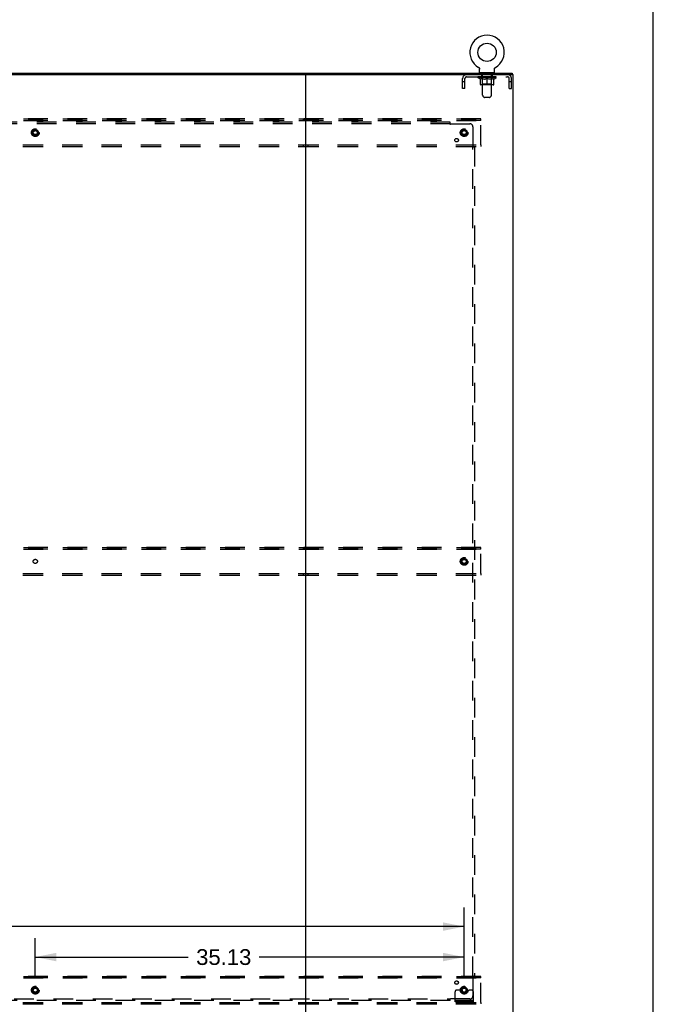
# Model space of a CAD drawing. Header units: inches. Extents: x 0 to 293, y 0 to 190.
# Tile 28 of 28: x 241 to 293, y 63 to 144. Entities that reach past the tile are written whole.
import ezdxf

# ---------------------------------------------------------------- set-up
doc = ezdxf.new("R2010")
doc.units = ezdxf.units.IN
doc.header["$LTSCALE"] = 16.12069
doc.header["$MEASUREMENT"] = 0
doc.linetypes.add('DOT', pattern=[0.2, 0.1, -0.1])
doc.linetypes.add('HIDDEN', pattern=[0.2, 0.1, -0.1])
doc.layers.get('0').update_dxf_attribs({"linetype": 'CONTINUOUS'})
for name, color, linetype in [('02___PRT_ALL_AXES', 7, 'CONTINUOUS'), ('DEFAULT_2', 8, 'HIDDEN'), ('DIMENSIONS', 7, 'CONTINUOUS')]:
    doc.layers.add(name, color=color, linetype=linetype)
doc.styles.get("Standard").update_dxf_attribs({"font": 'arial.ttf'})
doc.dimstyles.new('DIMSTYLE_1', dxfattribs={"dimtxt": 1.293103, "dimasz": 1.724138, "dimexe": 0.09, "dimexo": 0.07, "dimgap": 0.0375, "dimtad": 0, "dimtih": 1, "dimtoh": 1, "dimzin": 4, "dimdsep": 46, "dimtxsty": 'Standard', "dimblk": '_FILLED', "dimblk1": '_FILLED', "dimblk2": '_FILLED', "dimcen": 0.09, "dimazin": 1, "dimtfac": 1, "dimtofl": 0, "dimtmove": 0, "dimatfit": 3, "dimldrblk": '_FILLED', "dimfxl": 1, "dimtolj": 1, "dimtzin": 4, "dimarcsym": 0})

# ---------------------------------------------------------------- blocks, each defined once
blk = doc.blocks.new('_FILLED')
at = {"color": 0, "linetype": 'ByBlock'}
blk.add_solid([(0, 0), (-1, 0.2), (-1, -0.2)], dxfattribs=at)
blk = doc.blocks.new('*D13')
at = {"layer": 'DIMENSIONS', "color": 2, "linetype": 'Continuous'}
for p, q in [((242.49, 65.617), (242.49, 68.674)), ((277.615, 65.617), (277.615, 68.674)), ((242.49, 67.122), (255.017, 67.122)), ((277.615, 67.122), (260.829, 67.122))]:
    blk.add_line(p, q, dxfattribs=at)
at = {"layer": 'DIMENSIONS', "color": 2, "linetype": 'Continuous', "xscale": 1.724137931, "yscale": 1.724137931, "zscale": 1.724137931, "rotation": 180}
blk.add_blockref('_FILLED', (242.49, 67.122), dxfattribs=at)
at = {"layer": 'DIMENSIONS', "color": 2, "linetype": 'Continuous', "xscale": 1.724137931, "yscale": 1.724137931, "zscale": 1.724137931}
blk.add_blockref('_FILLED', (277.615, 67.122), dxfattribs=at)
at = {"layer": 'DIMENSIONS', "color": 2, "linetype": 'Continuous', "insert": (257.923, 67.769), "char_height": 1.2931, "width": 4.51865, "attachment_point": 2, "line_spacing_factor": 0.9}
blk.add_mtext('35.13', dxfattribs=at)
blk = doc.blocks.new('*D14')
at = {"layer": 'DIMENSIONS', "color": 2, "linetype": 'Continuous'}
for p, q in [((207.365, 65.617), (207.365, 71.169)), ((277.615, 65.617), (277.615, 71.169)), ((207.365, 69.617), (234.708, 69.617)), ((277.615, 69.617), (240.52, 69.617))]:
    blk.add_line(p, q, dxfattribs=at)
at = {"layer": 'DIMENSIONS', "color": 2, "linetype": 'Continuous', "xscale": 1.724137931, "yscale": 1.724137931, "zscale": 1.724137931, "rotation": 180}
blk.add_blockref('_FILLED', (207.365, 69.617), dxfattribs=at)
at = {"layer": 'DIMENSIONS', "color": 2, "linetype": 'Continuous', "xscale": 1.724137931, "yscale": 1.724137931, "zscale": 1.724137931}
blk.add_blockref('_FILLED', (277.615, 69.617), dxfattribs=at)
at = {"layer": 'DIMENSIONS', "color": 2, "linetype": 'Continuous', "insert": (237.614, 70.264), "char_height": 1.2931, "width": 4.51865, "attachment_point": 2, "line_spacing_factor": 0.9}
blk.add_mtext('70.25', dxfattribs=at)

msp = doc.modelspace()

# ---------------------------------------------------------------- linework, layer by layer
at = {"color": 7, "linetype": 'Continuous'}
for p, q in [((293.103, 0), (293.103, 189.655)), ((278.8, 140.008), (278.8, 140.008)), ((278.8, 140.008), (278.805, 140.005)), ((278.802, 140.007), (278.801, 140.007)), ((278.805, 140.005), (278.81, 140.001)), ((278.81, 140.001), (278.815, 139.998)), ((278.815, 139.998), (278.82, 139.994)), ((278.82, 139.995), (278.824, 139.991)), ((278.824, 139.991), (278.829, 139.987)), ((278.829, 139.987), (278.833, 139.983)), ((278.833, 139.983), (278.837, 139.978)), ((278.837, 139.979), (278.841, 139.974)), ((278.841, 139.974), (278.845, 139.969)), ((278.845, 139.97), (278.849, 139.965)), ((278.849, 139.965), (278.852, 139.96)), ((278.852, 139.96), (278.856, 139.955)), ((278.855, 139.955), (278.859, 139.95)), ((278.859, 139.95), (278.862, 139.945)), ((278.861, 139.945), (278.864, 139.939)), ((278.864, 139.939), (278.867, 139.934)), ((278.867, 139.934), (278.869, 139.928)), ((278.869, 139.928), (278.871, 139.923)), ((278.871, 139.923), (278.873, 139.917)), ((278.873, 139.917), (278.875, 139.911)), ((278.875, 139.911), (278.876, 139.906)), ((278.876, 139.906), (278.877, 139.9)), ((278.877, 139.9), (278.878, 139.894)), ((278.878, 139.894), (278.879, 139.888)), ((278.88, 139.876), (278.88, 139.871)), ((278.88, 139.585), (278.88, 139.871)), ((278.895, 139.565), (278.895, 139.535)), ((280.085, 139.565), (278.895, 139.565)), ((280.085, 139.565), (280.085, 139.535)), ((280.1, 139.882), (280.101, 139.888)), ((280.1, 139.585), (280.1, 139.871)), ((280.101, 139.888), (280.102, 139.894)), ((280.102, 139.894), (280.103, 139.9)), ((280.103, 139.9), (280.104, 139.906)), ((280.104, 139.906), (280.105, 139.911)), ((280.105, 139.911), (280.107, 139.917)), ((280.107, 139.917), (280.109, 139.923)), ((280.109, 139.923), (280.111, 139.928)), ((280.111, 139.928), (280.113, 139.934)), ((280.113, 139.934), (280.116, 139.939)), ((280.116, 139.939), (280.118, 139.945)), ((280.118, 139.945), (280.121, 139.95)), ((280.121, 139.95), (280.124, 139.955)), ((280.124, 139.955), (280.128, 139.96)), ((280.131, 139.965), (280.135, 139.969)), ((280.135, 139.969), (280.139, 139.974)), ((280.139, 139.974), (280.143, 139.979)), ((280.143, 139.978), (280.147, 139.983)), ((280.147, 139.983), (280.151, 139.987)), ((280.151, 139.987), (280.156, 139.991)), ((280.156, 139.991), (280.16, 139.995)), ((280.16, 139.994), (280.165, 139.998)), ((280.165, 139.998), (280.17, 140.001)), ((280.17, 140.001), (280.175, 140.005)), ((280.17, 140.001), (280.171, 140.002)), ((280.175, 140.005), (280.18, 140.008)), ((280.179, 140.007), (280.178, 140.007)), ((280.18, 140.008), (280.18, 140.008)), ((280.18, 140.008), (280.18, 140.008)), ((203.927, 139.535), (281.552, 139.535)), ((220.95, 139.41), (264.53, 139.41)), ((264.615, 139.41), (264.615, 55.66)), ((264.7, 139.41), (281.615, 139.41)), ((281.552, 139.535), (281.552, 139.41)), ((281.615, 55.66), (281.615, 139.41))]:
    msp.add_line(p, q, dxfattribs=at)
at = {"color": 3, "linetype": 'Continuous'}
msp.add_line((264.53, 139.41), (264.7, 139.41), dxfattribs=at)
at = {"color": 7, "linetype": 'Continuous'}
for points in [[(278.879, 139.888), (278.88, 139.882), (278.88, 139.876)], [(280.1, 139.871), (280.1, 139.876), (280.1, 139.882)], [(280.1, 139.871), (280.1, 139.876), (280.1, 139.882)], [(280.128, 139.96), (280.131, 139.965), (280.135, 139.97)]]:
    msp.add_lwpolyline(points, dxfattribs=at)
msp.add_circle((279.49, 141.237), 0.75, dxfattribs=at)
for centre, radius, start, end in [((279.49, 141.237), 1.41, 299.26548, 240.73452), ((278.9, 139.585), 0.02, 180, 263.07693), ((280.08, 139.585), 0.02, 276.92307, 360)]:
    msp.add_arc(centre, radius, start, end, dxfattribs=at)
at = {"layer": '02___PRT_ALL_AXES', "color": 8, "linetype": 'HIDDEN'}
for p, q in [((279.052, 139.223), (279.052, 139.41)), ((279.927, 139.41), (279.052, 139.41)), ((279.927, 139.223), (279.052, 139.223)), ((279.927, 139.223), (279.927, 139.41)), ((206.052, 135.785), (278.927, 135.785)), ((206.052, 135.66), (278.927, 135.66)), ((264.427, 135.785), (264.427, 135.66)), ((264.802, 135.66), (264.802, 135.785)), ((206.052, 133.66), (278.927, 133.66)), ((206.052, 133.535), (278.927, 133.535)), ((264.427, 133.66), (264.427, 133.535)), ((264.802, 133.66), (264.802, 133.535)), ((206.052, 100.66), (278.927, 100.66)), ((206.052, 100.535), (278.927, 100.535)), ((264.427, 100.66), (264.427, 100.535)), ((264.802, 100.535), (264.802, 100.66)), ((206.052, 98.535), (278.927, 98.535)), ((206.052, 98.41), (278.927, 98.41)), ((264.427, 98.535), (264.427, 98.41)), ((264.802, 98.535), (264.802, 98.41)), ((206.052, 65.535), (278.927, 65.535)), ((206.052, 65.41), (278.927, 65.41)), ((264.427, 65.535), (264.427, 65.41)), ((264.802, 65.41), (264.802, 65.535)), ((206.052, 63.41), (278.927, 63.41)), ((206.052, 63.285), (278.927, 63.285)), ((264.427, 63.41), (264.427, 63.285)), ((264.802, 63.41), (264.802, 63.285))]:
    msp.add_line(p, q, dxfattribs=at)
for centre, radius in [((242.49, 134.66), 0.25), ((242.49, 134.66), 0.183), ((277.615, 134.66), 0.25), ((277.615, 134.66), 0.183), ((276.996, 134.042), 0.141), ((277.615, 99.535), 0.25), ((277.615, 99.535), 0.183), ((242.49, 64.41), 0.25), ((242.49, 64.41), 0.183), ((276.996, 65.029), 0.141), ((277.615, 64.41), 0.25), ((277.615, 64.41), 0.183)]:
    msp.add_circle(centre, radius, dxfattribs=at)
at = {"layer": 'DEFAULT_2', "color": 8, "linetype": 'HIDDEN'}
for p, q in [((278.8, 140.008), (278.8, 140.008)), ((278.8, 140.008), (278.8, 140.008)), ((278.809, 140.002), (278.81, 140.001)), ((279.115, 139.565), (279.115, 139.535)), ((279.865, 139.565), (279.865, 139.535)), ((277.49, 138.285), (277.49, 139.093)), ((277.677, 138.815), (277.49, 138.815)), ((277.677, 138.285), (277.677, 139.093)), ((277.807, 139.223), (281.173, 139.223)), ((278.746, 139.169), (278.746, 139.223)), ((280.233, 139.169), (278.746, 139.169)), ((278.933, 139.038), (278.746, 139.169)), ((278.758, 139.216), (278.758, 139.223)), ((278.768, 139.212), (278.768, 139.216)), ((278.768, 139.212), (280.212, 139.212)), ((278.779, 139.212), (278.779, 139.216)), ((278.78, 139.212), (278.78, 139.216)), ((278.791, 139.216), (278.791, 139.223)), ((278.811, 139.212), (278.811, 139.216)), ((278.813, 139.212), (278.813, 139.216)), ((278.846, 139.216), (278.846, 139.223)), ((278.863, 139.212), (278.863, 139.216)), ((278.867, 139.212), (278.867, 139.216)), ((279.103, 139.215), (278.874, 139.215)), ((278.92, 139.216), (278.92, 139.223)), ((278.922, 139.212), (278.922, 139.215)), ((278.922, 139.212), (278.922, 139.215)), ((278.926, 139.212), (278.926, 139.215)), ((278.933, 139.038), (278.939, 139.038)), ((278.935, 139.212), (278.935, 139.216)), ((278.935, 139.212), (278.935, 139.215)), ((278.939, 139.212), (278.939, 139.216)), ((278.939, 138.614), (278.939, 139.093)), ((278.939, 139.093), (278.974, 139.08)), ((278.942, 139.212), (278.942, 139.217)), ((278.946, 139.212), (278.946, 139.215)), ((278.966, 139.212), (278.966, 139.215)), ((279.008, 139.068), (278.974, 139.08)), ((278.984, 139.212), (278.984, 139.215)), ((278.986, 139.212), (278.986, 139.219)), ((279.042, 139.058), (279.008, 139.068)), ((279.012, 139.216), (279.012, 139.223)), ((279.012, 139.212), (279.012, 139.215)), ((279.024, 139.212), (279.024, 139.216)), ((279.029, 139.212), (279.029, 139.216)), ((279.037, 139.212), (279.037, 139.215)), ((279.075, 139.05), (279.041, 139.058)), ((279.052, 139.212), (279.052, 139.22)), ((279.073, 139.212), (279.073, 139.215)), ((279.108, 139.043), (279.074, 139.05)), ((279.076, 139.212), (279.076, 139.215)), ((279.103, 139.212), (279.103, 139.215)), ((279.141, 139.038), (279.108, 139.043)), ((279.181, 139.215), (279.116, 139.215)), ((279.118, 139.216), (279.118, 139.223)), ((279.124, 138.617), (279.124, 139.165)), ((279.125, 137.72), (279.125, 139.535)), ((279.126, 139.212), (279.126, 139.216)), ((279.132, 139.212), (279.132, 139.216)), ((279.139, 139.212), (279.139, 139.222)), ((279.289, 139.038), (279.141, 139.038)), ((279.146, 139.212), (279.146, 139.215)), ((279.158, 139.212), (279.158, 139.215)), ((279.181, 139.212), (279.181, 139.215)), ((279.269, 139.215), (279.207, 139.215)), ((279.23, 139.212), (279.23, 139.215)), ((279.236, 139.216), (279.236, 139.223)), ((279.24, 139.212), (279.24, 139.216)), ((279.243, 139.212), (279.243, 139.223)), ((279.246, 139.212), (279.246, 139.216)), ((279.256, 139.212), (279.256, 139.216)), ((279.269, 139.212), (279.269, 139.215)), ((279.289, 139.038), (279.322, 139.043)), ((279.364, 139.215), (279.306, 139.215)), ((279.322, 139.212), (279.322, 139.215)), ((279.355, 139.05), (279.322, 139.043)), ((279.355, 139.215), (279.447, 139.221)), ((279.388, 139.058), (279.355, 139.05)), ((279.361, 139.216), (279.361, 139.223)), ((279.361, 139.216), (279.361, 139.223)), ((279.361, 139.223), (279.361, 139.223)), ((279.361, 139.212), (279.361, 139.216)), ((279.364, 139.212), (279.364, 139.215)), ((279.366, 139.212), (279.366, 139.216)), ((279.368, 139.212), (279.368, 139.216)), ((279.422, 139.068), (279.388, 139.058)), ((279.411, 139.215), (279.484, 139.215)), ((279.419, 139.212), (279.419, 139.215)), ((279.456, 139.08), (279.421, 139.068)), ((279.422, 139.215), (279.422, 139.219)), ((279.447, 139.215), (279.447, 139.221)), ((279.49, 139.093), (279.455, 139.08)), ((279.462, 139.212), (279.462, 139.215)), ((279.487, 139.216), (279.487, 139.216)), ((279.487, 139.212), (279.487, 139.216)), ((279.487, 139.212), (279.487, 139.216)), ((279.49, 139.216), (279.49, 139.223)), ((279.49, 139.223), (279.625, 139.215)), ((279.49, 138.57), (279.49, 139.093)), ((279.49, 139.093), (279.525, 139.08)), ((279.493, 139.212), (279.493, 139.216)), ((279.493, 139.212), (279.493, 139.216)), ((279.493, 139.216), (279.493, 139.216)), ((279.518, 139.212), (279.518, 139.215)), ((279.518, 139.215), (279.569, 139.215)), ((279.559, 139.068), (279.524, 139.08)), ((279.592, 139.058), (279.558, 139.068)), ((279.561, 139.212), (279.561, 139.215)), ((279.625, 139.05), (279.592, 139.058)), ((279.612, 139.212), (279.612, 139.216)), ((279.613, 139.212), (279.613, 139.216)), ((279.616, 139.212), (279.616, 139.215)), ((279.616, 139.215), (279.674, 139.215)), ((279.618, 139.223), (279.619, 139.223)), ((279.618, 139.216), (279.618, 139.223)), ((279.618, 139.212), (279.618, 139.216)), ((279.619, 139.216), (279.619, 139.223)), ((279.658, 139.043), (279.625, 139.05)), ((279.658, 139.212), (279.658, 139.215)), ((279.691, 139.038), (279.658, 139.043)), ((279.839, 139.038), (279.691, 139.038)), ((279.711, 139.212), (279.711, 139.215)), ((279.711, 139.215), (279.773, 139.215)), ((279.724, 139.212), (279.724, 139.216)), ((279.734, 139.212), (279.734, 139.216)), ((279.737, 139.212), (279.737, 139.223)), ((279.74, 139.212), (279.74, 139.216)), ((279.744, 139.216), (279.744, 139.223)), ((279.75, 139.212), (279.75, 139.215)), ((279.798, 139.212), (279.798, 139.215)), ((279.798, 139.215), (279.864, 139.215)), ((279.822, 139.212), (279.822, 139.215)), ((279.834, 139.212), (279.834, 139.215)), ((279.839, 139.038), (279.872, 139.043)), ((279.841, 139.212), (279.841, 139.222)), ((279.848, 139.212), (279.848, 139.216)), ((279.854, 139.212), (279.854, 139.216)), ((279.855, 137.72), (279.855, 139.535)), ((279.856, 138.617), (279.856, 139.165)), ((279.862, 139.216), (279.862, 139.223)), ((279.906, 139.05), (279.872, 139.043)), ((279.877, 139.212), (279.877, 139.215)), ((279.877, 139.215), (280.106, 139.215)), ((279.904, 139.212), (279.904, 139.215)), ((279.939, 139.058), (279.905, 139.05)), ((279.907, 139.212), (279.907, 139.215)), ((279.928, 139.212), (279.928, 139.22)), ((279.972, 139.068), (279.938, 139.058)), ((279.943, 139.212), (279.943, 139.215)), ((279.951, 139.212), (279.951, 139.216)), ((279.956, 139.212), (279.956, 139.216)), ((279.968, 139.216), (279.968, 139.223)), ((279.968, 139.212), (279.968, 139.215)), ((280.006, 139.08), (279.972, 139.068)), ((279.994, 139.212), (279.994, 139.219)), ((279.996, 139.212), (279.996, 139.215)), ((280.04, 139.093), (280.006, 139.08)), ((280.014, 139.212), (280.014, 139.215)), ((280.034, 139.212), (280.034, 139.215)), ((280.037, 139.212), (280.037, 139.217)), ((280.04, 138.614), (280.04, 139.093)), ((280.04, 139.038), (280.047, 139.038)), ((280.041, 139.212), (280.041, 139.216)), ((280.045, 139.212), (280.045, 139.216)), ((280.045, 139.212), (280.045, 139.215)), ((280.047, 139.038), (280.233, 139.169)), ((280.054, 139.212), (280.054, 139.215)), ((280.057, 139.212), (280.057, 139.215)), ((280.058, 139.212), (280.058, 139.215)), ((280.06, 139.216), (280.06, 139.223)), ((280.113, 139.212), (280.113, 139.216)), ((280.117, 139.212), (280.117, 139.216)), ((280.134, 139.216), (280.134, 139.223)), ((280.167, 139.212), (280.167, 139.216)), ((280.169, 139.212), (280.169, 139.216)), ((280.189, 139.216), (280.189, 139.223)), ((280.2, 139.212), (280.2, 139.216)), ((280.201, 139.212), (280.201, 139.216)), ((280.212, 139.212), (280.212, 139.216)), ((280.222, 139.216), (280.222, 139.223)), ((280.233, 139.169), (280.233, 139.223)), ((281.303, 138.285), (281.303, 139.093)), ((281.49, 138.815), (281.303, 138.815)), ((281.49, 138.285), (281.49, 139.093)), ((277.677, 138.285), (277.49, 138.285)), ((279.997, 138.57), (278.983, 138.57)), ((279.124, 138.617), (279.077, 138.57)), ((279.856, 138.617), (279.124, 138.617)), ((279.856, 138.617), (279.902, 138.57)), ((281.303, 138.285), (281.49, 138.285)), ((279.226, 137.578), (279.154, 137.649)), ((279.684, 137.548), (279.296, 137.548)), ((279.754, 137.578), (279.826, 137.649)), ((278.99, 135.785), (205.99, 135.785)), ((278.99, 135.66), (205.99, 135.66)), ((278.99, 135.66), (278.99, 135.785)), ((278.99, 133.66), (278.99, 135.66)), ((276.459, 135.504), (208.521, 135.504)), ((276.459, 135.379), (208.521, 135.379)), ((276.459, 135.338), (276.459, 135.504)), ((276.494, 135.379), (278.084, 135.379)), ((278.334, 135.129), (278.334, 133.54)), ((205.99, 133.66), (278.99, 133.66)), ((205.99, 133.535), (278.99, 133.535)), ((278.293, 133.504), (278.459, 133.504)), ((278.334, 65.567), (278.334, 133.504)), ((278.352, 133.521), (278.345, 133.528)), ((278.459, 133.504), (278.459, 65.567)), ((278.99, 133.66), (278.99, 133.535)), ((278.99, 100.66), (205.99, 100.66)), ((278.99, 100.535), (205.99, 100.535)), ((278.99, 100.535), (278.99, 100.66)), ((278.99, 98.535), (278.99, 100.535)), ((205.99, 98.535), (278.99, 98.535)), ((205.99, 98.41), (278.99, 98.41)), ((278.99, 98.535), (278.99, 98.41)), ((278.99, 65.535), (205.99, 65.535)), ((278.99, 65.41), (205.99, 65.41)), ((278.293, 65.567), (278.459, 65.567)), ((278.334, 65.531), (278.334, 63.942)), ((278.99, 65.41), (278.99, 65.535)), ((278.99, 63.41), (278.99, 65.41)), ((276.459, 63.567), (276.459, 63.733)), ((276.865, 63.463), (276.865, 64.285)), ((277.079, 64.41), (276.99, 64.41)), ((277.201, 64.41), (277.079, 64.41)), ((277.44, 64.41), (277.201, 64.41)), ((277.79, 64.41), (278.029, 64.41)), ((278.151, 64.41), (278.029, 64.41)), ((278.24, 64.41), (278.151, 64.41)), ((278.365, 63.463), (278.365, 64.285)), ((205.99, 63.41), (278.99, 63.41)), ((205.99, 63.285), (278.99, 63.285)), ((208.521, 63.692), (276.459, 63.692)), ((276.459, 63.567), (208.521, 63.567)), ((276.476, 63.673), (276.483, 63.68)), ((278.084, 63.692), (276.494, 63.692)), ((278.365, 63.567), (276.865, 63.567)), ((278.365, 63.463), (276.865, 63.463)), ((277.112, 63.463), (277.112, 63.567)), ((277.368, 63.463), (277.368, 63.567)), ((277.862, 63.463), (277.862, 63.567)), ((278.118, 63.463), (278.118, 63.567)), ((278.99, 63.41), (278.99, 63.285))]:
    msp.add_line(p, q, dxfattribs=at)
for points in [[(276.459, 135.418), (276.46, 135.415), (276.462, 135.413), (276.464, 135.411), (276.466, 135.409), (276.467, 135.407), (276.469, 135.405), (276.471, 135.403), (276.472, 135.401), (276.474, 135.4), (276.476, 135.398), (276.481, 135.393)], [(276.459, 135.338), (276.461, 135.339), (276.463, 135.34), (276.464, 135.341), (276.466, 135.342), (276.468, 135.343), (276.469, 135.345), (276.471, 135.346), (276.473, 135.348), (276.474, 135.35), (276.476, 135.352), (276.477, 135.354), (276.479, 135.356), (276.48, 135.358), (276.481, 135.361)], [(276.481, 135.393), (276.483, 135.391), (276.485, 135.389), (276.487, 135.387), (276.489, 135.385), (276.491, 135.383), (276.492, 135.381), (276.494, 135.379)], [(276.481, 135.361), (276.484, 135.366), (276.486, 135.368), (276.488, 135.371), (276.489, 135.373), (276.491, 135.375), (276.492, 135.377), (276.494, 135.379)], [(278.293, 133.504), (278.294, 133.506), (278.294, 133.508), (278.295, 133.51), (278.296, 133.512), (278.298, 133.513), (278.299, 133.515), (278.301, 133.517), (278.302, 133.518), (278.304, 133.52), (278.306, 133.521), (278.308, 133.523), (278.31, 133.524), (278.313, 133.526), (278.315, 133.527), (278.32, 133.53)], [(278.32, 133.53), (278.323, 133.532), (278.325, 133.533), (278.328, 133.535), (278.33, 133.536), (278.332, 133.538), (278.334, 133.54)], [(278.345, 133.528), (278.343, 133.53), (278.341, 133.532), (278.339, 133.534), (278.337, 133.536), (278.335, 133.538), (278.334, 133.54)], [(278.372, 133.504), (278.37, 133.506), (278.367, 133.508), (278.365, 133.509), (278.363, 133.511), (278.361, 133.513), (278.359, 133.515), (278.357, 133.516), (278.356, 133.518), (278.354, 133.52), (278.352, 133.521)], [(278.293, 65.567), (278.294, 65.565), (278.294, 65.563), (278.295, 65.561), (278.296, 65.559), (278.298, 65.558), (278.299, 65.556), (278.301, 65.554), (278.302, 65.553), (278.304, 65.551), (278.306, 65.55), (278.308, 65.548), (278.31, 65.547), (278.313, 65.545), (278.315, 65.544)], [(278.315, 65.544), (278.32, 65.541), (278.323, 65.539), (278.325, 65.538), (278.328, 65.536), (278.33, 65.535), (278.332, 65.533), (278.334, 65.531)], [(278.347, 65.544), (278.345, 65.542), (278.343, 65.54), (278.341, 65.538), (278.339, 65.537), (278.337, 65.535), (278.335, 65.533), (278.334, 65.531)], [(278.372, 65.567), (278.37, 65.565), (278.367, 65.563), (278.365, 65.561), (278.363, 65.56), (278.361, 65.558), (278.359, 65.556), (278.357, 65.555), (278.356, 65.553), (278.354, 65.551), (278.352, 65.55), (278.347, 65.544)], [(276.459, 63.733), (276.461, 63.732), (276.463, 63.731), (276.464, 63.73), (276.466, 63.729), (276.468, 63.728), (276.469, 63.726), (276.471, 63.725), (276.473, 63.723), (276.474, 63.721), (276.476, 63.719), (276.477, 63.717), (276.479, 63.715), (276.48, 63.713), (276.481, 63.71), (276.484, 63.705)], [(276.459, 63.653), (276.46, 63.656), (276.462, 63.658), (276.464, 63.66), (276.466, 63.662), (276.467, 63.664), (276.469, 63.666), (276.471, 63.668), (276.472, 63.67), (276.474, 63.671), (276.476, 63.673)], [(276.483, 63.68), (276.485, 63.682), (276.487, 63.684), (276.489, 63.686), (276.491, 63.688), (276.492, 63.69), (276.494, 63.692)], [(276.484, 63.705), (276.486, 63.703), (276.488, 63.7), (276.489, 63.698), (276.491, 63.696), (276.492, 63.694), (276.494, 63.692)]]:
    msp.add_lwpolyline(points, dxfattribs=at)
for centre, radius in [((242.49, 134.66), 0.318), ((242.49, 134.66), 0.183), ((242.49, 134.66), 0.166), ((277.615, 134.66), 0.318), ((277.615, 134.66), 0.183), ((277.615, 134.66), 0.166), ((277.615, 99.535), 0.318), ((277.615, 99.535), 0.183), ((277.615, 99.535), 0.166), ((242.49, 64.41), 0.318), ((242.49, 64.41), 0.183), ((242.49, 64.41), 0.166), ((277.615, 64.41), 0.318), ((277.615, 64.41), 0.183), ((277.615, 64.41), 0.166)]:
    msp.add_circle(centre, radius, dxfattribs=at)
at = {"layer": 'DEFAULT_2', "color": 8, "linetype": 'DOT'}
for centre in [(242.49, 134.66), (277.615, 134.66), (242.49, 99.535), (277.615, 99.535), (242.49, 64.41), (277.615, 64.41)]:
    msp.add_circle(centre, 0.17, dxfattribs=at)
at = {"layer": 'DEFAULT_2', "color": 8, "linetype": 'HIDDEN'}
for centre, radius, start, end in [((278.9, 139.585), 0.02, 263.07693, 270), ((279.095, 139.535), 0.03, 0, 90), ((279.885, 139.535), 0.03, 90, 180), ((280.08, 139.585), 0.02, 270, 276.92307), ((277.807, 139.093), 0.317, 90, 180), ((277.807, 139.093), 0.13, 90, 180), ((279.077, 139.165), 0.0466, 0, 90), ((279.902, 139.165), 0.0466, 90, 180), ((281.173, 139.093), 0.317, 0, 90), ((281.173, 139.093), 0.13, 0, 90), ((278.983, 138.614), 0.0434, 180, 270), ((279.997, 138.614), 0.0434, 270, 360), ((279.225, 137.72), 0.1, 180, 225), ((279.296, 137.648), 0.1, 225, 270), ((279.684, 137.648), 0.1, 270, 315), ((279.755, 137.72), 0.1, 315, 360), ((278.084, 135.129), 0.25, 0, 90), ((276.99, 64.285), 0.125, 90, 180), ((277.615, 64.41), 0.175, 180, 360), ((278.084, 63.942), 0.25, 270, 360), ((278.24, 64.285), 0.125, 0, 90)]:
    msp.add_arc(centre, radius, start, end, dxfattribs=at)
for centre, major_axis, ratio, start_param, end_param in [((278.723, 139.21), (0.232, 0), 0.060167, 0.426548, 1.470503), ((279.49, 139.223), (0.743, 0.008), 0.059247, 2.966439, 3.140971), ((279.49, 139.223), (0.744, 0), 0.060167, 3.141593, 3.316126), ((278.723, 139.202), (0.232, 0.002), 0.059247, 1.374323, 1.469882), ((279.49, 139.223), (0.743, 0.015), 0.056515, 2.79136, 2.965893), ((278.695, 139.21), (0.232, 0.002), 0.059247, 0.251393, 1.295349), ((278.775, 139.21), (0.232, -0.002), 0.059247, 0.601702, 1.645657), ((279.49, 139.223), (0.743, -0.008), 0.059247, -2.966439, -2.791906), ((278.775, 139.202), (0.232, 0), 0.060167, 1.549477, 1.645036), ((278.695, 139.202), (0.232, 0.005), 0.056515, 1.199244, 1.294804), ((278.779, 139.204), (0.192, 0.002), 0.059247, 1.051627, 1.625044), ((278.756, 139.204), (0.192, 0.004), 0.056515, 0.876548, 1.449966), ((278.824, 139.204), (0.192, 0), 0.060167, 1.226781, 1.800198), ((279.49, 139.223), (0.743, 0.022), 0.052059, 2.616423, 2.790956), ((278.691, 139.21), (0.232, 0.005), 0.056515, 0.076315, 1.120271), ((278.848, 139.21), (0.232, -0.005), 0.056515, 0.77678, 1.820736), ((279.49, 139.223), (0.743, -0.015), 0.056515, -2.79136, -2.616827), ((278.848, 139.202), (0.232, -0.002), 0.059247, 1.724631, 1.82019), ((278.691, 139.202), (0.232, 0.007), 0.052059, 1.024308, 1.119867), ((278.755, 139.204), (0.192, 0.006), 0.052059, 0.701611, 1.275029), ((278.889, 139.204), (0.192, -0.002), 0.059247, 1.401935, 1.975352), ((279.49, 139.223), (0.743, 0.029), 0.046022, 2.441677, 2.61621), ((278.941, 139.21), (0.232, -0.007), 0.052059, 0.951717, 1.995673), ((278.711, 139.21), (0.232, 0.007), 0.052059, -0.098622, 0.945334), ((279.49, 139.223), (0.743, -0.022), 0.052059, -2.616423, -2.441891), ((278.941, 139.202), (0.232, -0.005), 0.056515, 1.899709, 1.995269), ((278.711, 139.202), (0.232, 0.009), 0.046022, 0.849561, 0.945121), ((278.777, 139.204), (0.192, 0.007), 0.046022, 0.526865, 1.100283), ((278.972, 139.204), (0.192, -0.004), 0.056515, 1.577013, 2.150431), ((279.49, 139.223), (0.743, 0.034), 0.038593, 2.267147, 2.44168), ((279.051, 139.21), (0.232, -0.009), 0.046022, 1.126463, 2.170419), ((278.754, 139.21), (0.232, 0.009), 0.046022, -0.273368, 0.770588), ((279.49, 139.223), (0.743, -0.029), 0.046022, -2.441677, -2.267144), ((279.051, 139.202), (0.232, -0.007), 0.052059, 2.074646, 2.170205), ((278.754, 139.202), (0.232, 0.011), 0.038593, 0.675031, 0.77059), ((278.82, 139.204), (0.192, 0.009), 0.038593, 0.352335, 0.925752), ((279.071, 139.204), (0.192, -0.006), 0.052059, 1.75195, 2.325367), ((279.49, 139.223), (0.743, 0.039), 0.030002, 2.09283, 2.267363), ((279.174, 139.21), (0.232, -0.011), 0.038593, 1.300994, 2.344949), ((278.82, 139.21), (0.232, 0.011), 0.038593, -0.447899, 0.596057), ((279.49, 139.223), (0.743, -0.034), 0.038593, -2.267147, -2.092614), ((279.174, 139.202), (0.232, -0.009), 0.046022, 2.249392, 2.344952), ((278.82, 139.202), (0.232, 0.012), 0.030002, 0.500714, 0.596274), ((278.883, 139.204), (0.192, 0.01), 0.030002, 0.178018, 0.751436), ((279.182, 139.204), (0.192, -0.007), 0.046022, 1.926696, 2.500114), ((278.907, 139.21), (0.232, 0.012), 0.030002, -0.622215, 0.421741), ((279.49, 139.223), (0.743, 0.042), 0.020513, 1.918702, 2.093235), ((279.306, 139.21), (0.232, -0.012), 0.030002, 1.47531, 2.519266), ((279.49, 139.223), (0.743, -0.039), 0.030002, -2.09283, -1.918297), ((279.306, 139.202), (0.232, -0.011), 0.038593, 2.423923, 2.519482), ((278.907, 139.202), (0.232, 0.013), 0.020513, 0.326586, 0.422146), ((278.965, 139.204), (0.192, 0.011), 0.020513, 0.00389, 0.577307), ((279.303, 139.204), (0.192, -0.009), 0.038593, 2.101227, 2.674644), ((279.011, 139.21), (0.232, 0.013), 0.020513, -0.796343, 0.247613), ((279.49, 139.223), (0.743, 0.044), 0.010411, 1.744712, 1.919245), ((279.444, 139.21), (0.232, -0.013), 0.020513, 1.649438, 2.693394), ((279.49, 139.223), (0.743, -0.042), 0.020513, -1.918702, -1.744169), ((279.444, 139.202), (0.232, -0.012), 0.030002, 2.598239, 2.693799), ((279.011, 139.202), (0.232, 0.014), 0.010411, 0.152596, 0.248156), ((279.063, 139.204), (0.192, 0.011), 0.010411, 6.113086, 6.686503), ((279.43, 139.204), (0.192, -0.01), 0.030002, 2.275543, 2.848961), ((279.13, 139.21), (0.232, 0.014), 0.010411, -0.970333, -0.000837), ((279.584, 139.21), (0.232, -0.014), 0.010411, 1.823428, 2.867384), ((279.49, 139.223), (0.743, -0.044), 0.010411, -1.744712, -1.570179), ((279.584, 139.202), (0.232, -0.013), 0.020513, 2.772368, 2.867927), ((279.559, 139.204), (0.192, -0.011), 0.020513, 2.449671, 3.023089), ((279.396, 139.21), (0.232, 0.014), 0.010411, 0.274209, 1.318165), ((279.295, 139.204), (0.192, 0.011), 0.010411, -0.000381, 0.517932), ((279.259, 139.202), (0.232, 0.014), 0.010411, 0.195236, 0.407198), ((279.49, 139.223), (0.743, 0.044), 0.010411, -1.579123, -1.39688), ((279.721, 139.202), (0.232, -0.014), 0.010411, 2.946357, 3.041917), ((279.685, 139.204), (0.192, -0.011), 0.010411, 2.623661, 3.142044), ((279.535, 139.21), (0.232, 0.013), 0.020513, 0.448199, 1.492154), ((279.421, 139.204), (0.192, 0.011), 0.020513, 0.118504, 0.691921), ((279.396, 139.202), (0.232, 0.013), 0.020513, 0.273666, 0.369225), ((279.85, 139.21), (0.232, -0.014), 0.010411, -3.140756, -2.17126), ((279.49, 139.223), (0.743, 0.042), 0.020513, -1.397424, -1.222891), ((279.49, 139.223), (0.743, -0.044), 0.010411, 1.222347, 1.39688), ((279.674, 139.21), (0.232, 0.012), 0.030002, 0.622327, 1.666283), ((279.55, 139.204), (0.192, 0.01), 0.030002, 0.292632, 0.86605), ((279.917, 139.204), (0.192, -0.011), 0.010411, 2.738275, 3.311692), ((279.969, 139.21), (0.232, -0.013), 0.020513, 2.89398, 3.937936), ((279.535, 139.202), (0.232, 0.012), 0.030002, 0.447794, 0.543354), ((279.969, 139.202), (0.232, -0.014), 0.010411, 2.893437, 2.988996), ((279.49, 139.223), (0.743, 0.039), 0.030002, -1.223295, -1.048762), ((279.806, 139.21), (0.232, 0.011), 0.038593, 0.796643, 1.840599), ((279.49, 139.223), (0.743, -0.042), 0.020513, 1.048358, 1.222891), ((279.676, 139.204), (0.192, 0.009), 0.038593, 0.466948, 1.040366), ((280.015, 139.204), (0.192, -0.011), 0.020513, 2.564285, 3.137703), ((280.073, 139.21), (0.232, -0.012), 0.030002, 2.719852, 3.763807), ((279.929, 139.21), (0.232, 0.009), 0.046022, 0.971174, 2.01513), ((279.674, 139.202), (0.232, 0.011), 0.038593, 0.62211, 0.71767), ((280.073, 139.202), (0.232, -0.013), 0.020513, 2.719447, 2.815007), ((279.49, 139.223), (0.743, 0.034), 0.038593, -1.048979, -0.874446), ((279.49, 139.223), (0.743, -0.039), 0.030002, 0.874229, 1.048762), ((279.797, 139.204), (0.192, 0.007), 0.046022, 0.641479, 1.214897), ((280.039, 139.21), (0.232, 0.007), 0.052059, 1.14592, 2.189876), ((280.097, 139.204), (0.192, -0.01), 0.030002, 2.390157, 2.963574), ((280.159, 139.21), (0.232, -0.011), 0.038593, 2.545535, 3.589491), ((279.909, 139.204), (0.192, 0.006), 0.052059, 0.816225, 1.389643), ((279.806, 139.202), (0.232, 0.009), 0.046022, 0.796641, 0.892201), ((280.159, 139.202), (0.232, -0.012), 0.030002, 2.545319, 2.640878), ((280.132, 139.21), (0.232, 0.005), 0.056515, 1.320857, 2.364813), ((279.49, 139.223), (0.743, 0.029), 0.046022, -0.874448, -0.699915), ((279.49, 139.223), (0.743, -0.034), 0.038593, 0.699913, 0.874446), ((280.226, 139.21), (0.232, -0.009), 0.046022, 2.371005, 3.41496), ((280.16, 139.204), (0.192, -0.009), 0.038593, 2.21584, 2.789258), ((280.008, 139.204), (0.192, 0.004), 0.056515, 0.991162, 1.564579), ((280.205, 139.21), (0.232, 0.002), 0.059247, 1.495935, 2.539891), ((280.269, 139.21), (0.232, -0.007), 0.052059, 2.196258, 3.240214), ((280.203, 139.204), (0.192, -0.007), 0.046022, 2.04131, 2.614727), ((279.929, 139.202), (0.232, 0.007), 0.052059, 0.971387, 1.066947), ((280.226, 139.202), (0.232, -0.011), 0.038593, 2.371002, 2.466562), ((280.257, 139.21), (0.232, 0), 0.060167, 1.671089, 2.715045), ((280.289, 139.21), (0.232, -0.005), 0.056515, 2.021322, 3.065278), ((280.091, 139.204), (0.192, 0.002), 0.059247, 1.16624, 1.739658), ((279.49, 139.223), (0.743, 0.022), 0.052059, -0.699702, -0.525169), ((279.49, 139.223), (0.743, -0.029), 0.046022, 0.525382, 0.699915), ((280.285, 139.21), (0.232, -0.002), 0.059247, 1.846243, 2.890199), ((280.225, 139.204), (0.192, -0.006), 0.052059, 1.866564, 2.439981), ((280.156, 139.204), (0.192, 0), 0.060167, 1.341394, 1.914812), ((280.224, 139.204), (0.192, -0.004), 0.056515, 1.691627, 2.265045), ((280.201, 139.204), (0.192, -0.002), 0.059247, 1.516549, 2.089966), ((280.039, 139.202), (0.232, 0.005), 0.056515, 1.146324, 1.241883), ((280.269, 139.202), (0.232, -0.009), 0.046022, 2.196472, 2.292031), ((279.49, 139.223), (0.743, 0.015), 0.056515, -0.524765, -0.350233), ((279.49, 139.223), (0.743, -0.022), 0.052059, 0.350636, 0.525169), ((280.132, 139.202), (0.232, 0.002), 0.059247, 1.321402, 1.416962), ((280.289, 139.202), (0.232, -0.007), 0.052059, 2.021726, 2.117285), ((279.49, 139.223), (0.743, 0.008), 0.059247, -0.349687, -0.175154), ((279.49, 139.223), (0.743, -0.015), 0.056515, 0.1757, 0.350233), ((280.205, 139.202), (0.232, 0), 0.060167, 1.496556, 1.592116), ((280.285, 139.202), (0.232, -0.005), 0.056515, 1.846789, 1.942348), ((280.257, 139.202), (0.232, -0.002), 0.059247, 1.67171, 1.76727), ((279.49, 139.223), (0.744, 0), 0.060167, -0.174533, 0), ((279.49, 139.223), (0.743, -0.008), 0.059247, 0.000621, 0.175154)]:
    msp.add_ellipse(centre, major_axis=major_axis, ratio=ratio, start_param=start_param, end_param=end_param, dxfattribs=at)

# ---------------------------------------------------------------- dimensions: what is measured, and where the dimension line sits
at = {"layer": 'DIMENSIONS', "color": 2, "linetype": 'Continuous'}
dim = msp.add_linear_dim(base=(277.615, 69.617), p1=(207.365, 65.547), p2=(277.615, 65.547), dimstyle='DIMSTYLE_1', dxfattribs=at)
dim.commit()
dim.dimension.update_dxf_attribs({"geometry": '*D14', "text_midpoint": (237.619, 69.61), "dimtype": 160})
dim = msp.add_linear_dim(base=(242.489960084, 67.122251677), p1=(277.614960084, 68.743975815), p2=(242.489960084, 68.743975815), angle=180, dimstyle='DIMSTYLE_1', dxfattribs=at)
dim.commit()
dim.dimension.update_dxf_attribs({"geometry": '*D13', "text_midpoint": (257.920273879, 67.115043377), "dimtype": 160})

doc.saveas('drawing.dxf')
